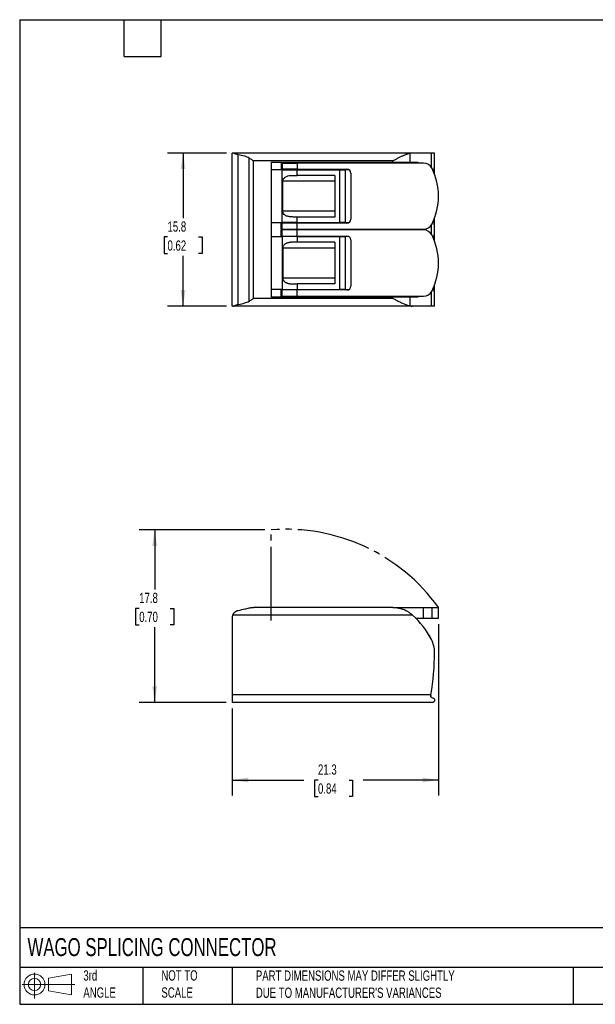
# Model space of a CAD drawing. Header units: millimetres. Extents: x 3 to 137, y 3 to 105.
# Tile 1 of 2: x 3 to 63, y 3 to 105. Entities that reach past the tile are written whole.
import ezdxf

# ---------------------------------------------------------------- set-up
doc = ezdxf.new("R2010")
doc.units = ezdxf.units.MM
doc.header["$LTSCALE"] = 0.5
doc.linetypes.add('SLD-Center', pattern=[19.05, 15.24, -1.27, 1.27, -1.27])
doc.linetypes.add('SLD-Solid', pattern=[0])
doc.layers.add('CENTER', color=40, linetype='SLD-Center')
doc.layers.add('SLD-DEFPOINTS', color=7, linetype='Continuous')
doc.layers.add('DIMENSIONS', color=140, linetype='SLD-Solid', lineweight=25)
doc.layers.add('TEXT', color=140, linetype='SLD-Solid', lineweight=25)
doc.styles.add('SLDTEXTSTYLE0', font='TXT', dxfattribs={"width": 0.7})
doc.dimstyles.new('SLDDIMSTYLE0', dxfattribs={"dimtxt": 1.079004, "dimasz": 1.651, "dimexe": 0, "dimexo": 0.0625, "dimgap": 0.269751, "dimtad": 0, "dimtih": 1, "dimtoh": 1, "dimrnd": 1e-09, "dimzin": 12, "dimdsep": 46, "dimtxsty": 'SLDTEXTSTYLE0', "dimsah": 1, "dimcen": 0.09, "dimadec": 0, "dimazin": 3, "dimtfac": 1, "dimtofl": 0, "dimtmove": 0, "dimatfit": 3, "dimfxl": 0, "dimfrac": 2, "dimtolj": 1, "dimtzin": 12, "dimarcsym": 0})

# ---------------------------------------------------------------- blocks, each defined once
blk = doc.blocks.new('Block11')
at = {"color": 7, "linetype": 'SLD-Solid', "lineweight": 18}
for p, q in [((1.29, 2.66), (1.29, 0)), ((2.74, 2.08), (5.09, 2.52)), ((2.74, 0.8), (2.74, 2.08)), ((5.09, 2.52), (5.09, 0.37)), ((0, 1.44), (5.44, 1.44)), ((2.74, 0.8), (5.09, 0.37))]:
    blk.add_line(p, q, dxfattribs=at)
for radius in [1.08, 0.643]:
    blk.add_circle((1.29, 1.44), radius, dxfattribs=at)
blk = doc.blocks.new('Block12')
at = {"layer": 'SLD-DEFPOINTS'}
blk.add_blockref('Block11', (0, 0), dxfattribs=at)
blk = doc.blocks.new('_D')
at = {"layer": 'DIMENSIONS'}
for p, q in [((28.49, 52.13), (15.53, 52.13)), ((17.12, 52.13), (17.12, 45.99)), ((15.52, 44.03), (15.15, 44.03)), ((15.15, 44.03), (15.15, 42.32)), ((18.72, 44.03), (19.08, 44.03)), ((19.08, 44.03), (19.08, 42.32)), ((15.15, 42.32), (15.52, 42.32)), ((17.12, 34.33), (17.12, 42.08)), ((19.08, 42.32), (18.72, 42.32)), ((24.48, 34.33), (15.53, 34.33))]:
    blk.add_line(p, q, dxfattribs=at)
for points in [[(17.12, 52.13), (16.86, 50.48), (17.37, 50.48)], [(17.12, 34.33), (17.37, 35.98), (16.86, 35.98)]]:
    blk.add_solid(points, dxfattribs=at)
at = {"layer": 'DIMENSIONS', "char_height": 1.058, "attachment_point": 1, "style": 'SLDTEXTSTYLE0'}
for s, insert in [('17.8', (15.52, 45.64)), ('0.70', (15.52, 43.68))]:
    blk.add_mtext(s, dxfattribs=dict(at, insert=insert))
blk = doc.blocks.new('_D_1')
at = {"layer": 'DIMENSIONS'}
for p, q in [((46.42, 42.39), (46.42, 24.73)), ((25.12, 33.69), (25.12, 24.73)), ((25.12, 26.32), (32.52, 26.32)), ((33.98, 26.32), (33.62, 26.32)), ((33.62, 26.32), (33.62, 24.61)), ((37.18, 26.32), (37.55, 26.32)), ((37.55, 26.32), (37.55, 24.61)), ((46.42, 26.32), (38.65, 26.32)), ((33.62, 24.61), (33.98, 24.61)), ((37.55, 24.61), (37.18, 24.61))]:
    blk.add_line(p, q, dxfattribs=at)
for points in [[(25.12, 26.32), (26.77, 26.07), (26.77, 26.58)], [(46.42, 26.32), (44.77, 26.58), (44.77, 26.07)]]:
    blk.add_solid(points, dxfattribs=at)
at = {"layer": 'DIMENSIONS', "char_height": 1.058, "attachment_point": 1, "style": 'SLDTEXTSTYLE0'}
for s, insert in [('21.3', (33.98, 27.93)), ('0.84', (33.98, 25.97))]:
    blk.add_mtext(s, dxfattribs=dict(at, insert=insert))
blk = doc.blocks.new('_D_3')
at = {"layer": 'DIMENSIONS'}
for p, q in [((24.54, 91.01), (18.45, 91.01)), ((20.04, 91.01), (20.04, 84.31)), ((18.44, 82.36), (18.08, 82.36)), ((18.08, 82.36), (18.08, 80.64)), ((21.64, 82.36), (22.01, 82.36)), ((22.01, 82.36), (22.01, 80.64)), ((18.08, 80.64), (18.44, 80.64)), ((20.04, 75.21), (20.04, 80.4)), ((22.01, 80.64), (21.64, 80.64)), ((24.54, 75.21), (18.45, 75.21))]:
    blk.add_line(p, q, dxfattribs=at)
for points in [[(20.04, 91.01), (19.79, 89.36), (20.3, 89.36)], [(20.04, 75.21), (20.3, 76.87), (19.79, 76.87)]]:
    blk.add_solid(points, dxfattribs=at)
at = {"layer": 'DIMENSIONS', "char_height": 1.058, "attachment_point": 1, "style": 'SLDTEXTSTYLE0'}
for s, insert in [('15.8', (18.44, 83.96)), ('0.62', (18.44, 82))]:
    blk.add_mtext(s, dxfattribs=dict(at, insert=insert))

msp = doc.modelspace()

# ---------------------------------------------------------------- linework, layer by layer
for p, q in [((25.119, 75.214), (25.119, 91.014)), ((25.172, 91.014), (25.119, 91.014)), ((43.744, 91.014), (25.172, 91.014)), ((25.742, 75.385), (25.742, 90.843)), ((26.877, 75.738), (26.877, 90.491)), ((43.484, 90.089), (43.484, 90.982)), ((45.686, 91.014), (43.744, 91.014)), ((46.018, 91.014), (45.686, 91.014)), ((45.686, 89.545), (45.686, 91.014)), ((46.018, 89.669), (46.018, 91.014)), ((46.019, 88.809), (46.019, 90.774)), ((41.719, 90.214), (27.319, 90.214)), ((27.319, 76.014), (27.319, 90.214)), ((29.129, 90.089), (41.719, 90.089)), ((29.129, 90.089), (29.129, 76.139)), ((30.169, 89.984), (30.169, 89.344)), ((30.269, 89.984), (30.169, 89.984)), ((30.269, 89.984), (30.269, 89.344)), ((30.269, 89.984), (31.819, 89.984)), ((31.819, 89.984), (31.819, 89.344)), ((44.858, 89.984), (31.819, 89.984)), ((41.719, 90.089), (41.719, 90.214)), ((41.719, 90.089), (43.484, 90.089)), ((43.484, 90.089), (44.303, 90.089)), ((44.303, 90.089), (44.303, 90.014)), ((44.328, 90.014), (44.303, 90.014)), ((44.303, 89.984), (44.303, 90.014)), ((44.303, 90.014), (44.303, 90.014)), ((44.328, 89.984), (44.328, 90.014)), ((30.269, 89.289), (29.129, 89.289)), ((30.169, 89.344), (30.269, 89.344)), ((31.819, 89.344), (30.269, 89.344)), ((30.269, 89.289), (31.819, 89.289)), ((30.269, 83.839), (30.269, 89.289)), ((31.418, 88.714), (31.819, 88.714)), ((31.819, 89.344), (36.969, 89.344)), ((31.819, 88.714), (31.819, 89.289)), ((31.819, 89.289), (36.219, 89.289)), ((35.719, 88.714), (31.819, 88.714)), ((35.719, 88.714), (35.719, 84.414)), ((36.219, 83.839), (36.219, 89.289)), ((36.219, 89.289), (36.81, 89.289)), ((36.81, 83.839), (36.81, 89.289)), ((37.171, 89.289), (36.81, 89.289)), ((37.369, 88.944), (37.369, 84.184)), ((30.338, 85.014), (30.338, 88.114)), ((35.719, 88.114), (30.338, 88.114)), ((35.719, 85.014), (30.338, 85.014)), ((31.819, 84.414), (31.418, 84.414)), ((31.819, 83.839), (31.819, 84.414)), ((35.719, 84.414), (31.819, 84.414)), ((29.129, 83.839), (30.269, 83.839)), ((30.169, 83.144), (30.169, 83.784)), ((30.169, 83.784), (30.269, 83.784)), ((31.819, 83.839), (30.269, 83.839)), ((30.269, 83.144), (30.269, 83.784)), ((31.819, 83.784), (30.269, 83.784)), ((31.819, 83.839), (36.219, 83.839)), ((36.969, 83.784), (31.819, 83.784)), ((31.819, 83.144), (31.819, 83.784)), ((36.81, 83.839), (36.219, 83.839)), ((36.81, 83.839), (37.171, 83.839)), ((45.686, 82.645), (45.686, 83.583)), ((46.018, 82.769), (46.018, 83.449)), ((46.019, 81.909), (46.019, 84.319)), ((29.129, 82.389), (30.269, 82.389)), ((30.269, 83.144), (30.169, 83.144)), ((30.169, 82.444), (30.169, 83.084)), ((30.169, 83.084), (30.269, 83.084)), ((30.269, 82.444), (30.169, 82.444)), ((30.269, 83.144), (31.819, 83.144)), ((30.269, 82.444), (30.269, 83.084)), ((31.819, 83.084), (30.269, 83.084)), ((30.269, 82.444), (31.819, 82.444)), ((30.269, 82.389), (30.269, 76.939)), ((31.819, 82.389), (30.269, 82.389)), ((31.819, 83.144), (44.858, 83.144)), ((31.819, 82.444), (31.819, 83.084)), ((44.858, 83.084), (31.819, 83.084)), ((31.819, 82.444), (36.969, 82.444)), ((31.819, 82.389), (31.819, 81.814)), ((31.819, 82.389), (36.219, 82.389)), ((36.219, 82.389), (36.81, 82.389)), ((36.219, 76.939), (36.219, 82.389)), ((36.81, 76.939), (36.81, 82.389)), ((37.171, 82.389), (36.81, 82.389)), ((44.303, 83.084), (44.303, 83.144)), ((44.328, 83.084), (44.328, 83.144)), ((31.819, 81.814), (31.418, 81.814)), ((35.719, 81.814), (31.819, 81.814)), ((35.719, 81.814), (35.719, 77.514)), ((37.369, 82.044), (37.369, 77.284)), ((30.338, 81.214), (30.338, 78.114)), ((35.719, 81.214), (30.338, 81.214)), ((35.719, 78.114), (30.338, 78.114)), ((31.418, 77.514), (31.819, 77.514)), ((31.819, 77.514), (31.819, 76.939)), ((35.719, 77.514), (31.819, 77.514)), ((46.019, 75.454), (46.019, 77.419)), ((30.269, 76.939), (29.129, 76.939)), ((30.169, 76.244), (30.169, 76.884)), ((30.169, 76.884), (30.269, 76.884)), ((30.269, 76.244), (30.169, 76.244)), ((30.269, 76.939), (31.819, 76.939)), ((30.269, 76.244), (30.269, 76.884)), ((31.819, 76.884), (30.269, 76.884)), ((30.269, 76.244), (31.819, 76.244)), ((31.819, 76.939), (36.219, 76.939)), ((36.969, 76.884), (31.819, 76.884)), ((31.819, 76.244), (31.819, 76.884)), ((31.819, 76.244), (44.858, 76.244)), ((36.81, 76.939), (36.219, 76.939)), ((36.81, 76.939), (37.171, 76.939)), ((44.303, 76.214), (44.303, 76.244)), ((44.303, 76.214), (44.303, 76.139)), ((44.328, 76.214), (44.303, 76.214)), ((44.303, 76.214), (44.303, 76.214)), ((44.328, 76.214), (44.328, 76.244)), ((45.686, 75.214), (45.686, 76.683)), ((46.018, 75.214), (46.018, 76.549)), ((25.172, 75.214), (25.119, 75.214)), ((43.744, 75.214), (25.172, 75.214)), ((41.719, 76.014), (27.319, 76.014)), ((41.719, 76.139), (29.129, 76.139)), ((41.719, 76.014), (41.719, 76.139)), ((43.484, 76.139), (41.719, 76.139)), ((43.484, 75.246), (43.484, 76.139)), ((44.303, 76.139), (43.484, 76.139)), ((45.686, 75.214), (43.744, 75.214)), ((46.018, 75.214), (45.686, 75.214)), ((41.719, 44.126), (27.319, 44.126)), ((41.719, 44.126), (44.858, 44.126)), ((44.858, 43.026), (44.858, 44.126)), ((44.858, 44.126), (45.756, 44.126)), ((45.756, 43.026), (45.756, 44.126)), ((45.756, 44.126), (46.419, 44.126)), ((46.419, 43.026), (46.419, 44.126)), ((25.119, 43.04), (25.119, 35.126)), ((43.744, 43.326), (25.172, 43.326)), ((44.061, 43.026), (44.858, 43.026)), ((44.858, 43.026), (45.756, 43.026)), ((45.756, 43.026), (46.419, 43.026)), ((45.631, 35.126), (25.119, 35.126)), ((25.119, 35.126), (25.119, 34.326)), ((45.789, 34.326), (25.119, 34.326))]:
    msp.add_line(p, q)
for centre, radius, start, end in [((44.858, 88.984), 1, 26.10388, 90), ((39.919, 86.564), 6.5, 333.89612, 26.10388), ((36.969, 88.944), 0.4, 360, 90), ((36.969, 84.184), 0.4, 270, 0), ((44.858, 84.144), 1, 270, 333.89612), ((36.969, 82.044), 0.4, 360, 90), ((44.858, 82.084), 1, 26.10388, 90), ((39.919, 79.664), 6.5, 333.89612, 26.10388), ((36.969, 77.284), 0.4, 270, 0), ((44.858, 77.244), 1, 270, 333.89612), ((25.919, 43.04), 0.8, 159.01871, 180), ((37.719, 36.641), 9, 27.72241, 47.97126), ((43.118, 39.479), 2.9, 359.75518, 27.72241), ((20.269, 39.576), 25.75, 350.04844, 359.75519)]:
    msp.add_arc(centre, radius, start, end)
for points, knots in [([(25.742, 90.843), (25.715, 90.849), (25.663, 90.859), (25.589, 90.879), (25.52, 90.901), (25.456, 90.924), (25.397, 90.947), (25.342, 90.969), (25.291, 90.987), (25.245, 91.002), (25.204, 91.012), (25.183, 91.013), (25.172, 91.014)], [0, 0, 0, 0, 0.1042343, 0.2055894, 0.3048911, 0.4028136, 0.4999538, 0.5969163, 0.6944007, 0.7932836, 0.894684, 1, 1, 1, 1]), ([(26.877, 90.491), (26.734, 90.579), (26.577, 90.635), (26.196, 90.754), (25.97, 90.803), (25.742, 90.843)], [0, 0, 0, 0, 0.4179246, 0.4179246, 1, 1, 1, 1]), ([(27.319, 90.214), (27.282, 90.237), (27.208, 90.284), (27.097, 90.354), (26.987, 90.423), (26.914, 90.468), (26.877, 90.491)], [0, 0, 0, 0, 0.2499598, 0.4999862, 0.750016, 1, 1, 1, 1]), ([(43.484, 90.982), (43.448, 90.973), (43.377, 90.957), (43.27, 90.925), (43.165, 90.891), (43.061, 90.853), (42.959, 90.813), (42.799, 90.746), (42.578, 90.646), (42.293, 90.508), (42.006, 90.363), (41.815, 90.264), (41.719, 90.214)], [0, 0, 0, 0, 0.0657021, 0.1297988, 0.1916114, 0.251405, 0.30969, 0.3669448, 0.5252498, 0.6834867, 0.8417587, 1, 1, 1, 1]), ([(43.744, 91.014), (43.715, 91.013), (43.658, 91.012), (43.571, 91.001), (43.513, 90.988), (43.484, 90.982)], [0, 0, 0, 0, 0.33592205, 0.66932994, 1, 1, 1, 1]), ([(45.932, 89.013), (45.932, 89.017), (45.933, 89.071), (45.942, 89.169), (45.956, 89.301), (45.974, 89.417), (45.991, 89.516), (46.006, 89.593), (46.017, 89.648), (46.018, 89.662), (46.018, 89.669)], [0, 0, 0, 0, 0.0127624, 0.1561729, 0.2978425, 0.4388996, 0.5800773, 0.7220186, 0.8655849, 1, 1, 1, 1]), ([(30.338, 88.114), (30.338, 88.132), (30.34, 88.167), (30.35, 88.219), (30.365, 88.268), (30.388, 88.32), (30.453, 88.427), (30.611, 88.564), (30.856, 88.657), (31.133, 88.708), (31.318, 88.712), (31.418, 88.714)], [0, 0, 0, 0, 0.0356232, 0.0706556, 0.1055787, 0.14071, 0.188126, 0.3694171, 0.5956026, 0.7827925, 1, 1, 1, 1]), ([(31.418, 84.414), (31.364, 84.415), (31.258, 84.416), (31.103, 84.43), (30.956, 84.453), (30.81, 84.49), (30.674, 84.543), (30.532, 84.63), (30.407, 84.753), (30.349, 84.893), (30.339, 84.98), (30.338, 85.003), (30.338, 85.014)], [0, 0, 0, 0, 0.1157362, 0.2314112, 0.3444743, 0.4488773, 0.5715499, 0.6767898, 0.8249172, 0.9543334, 0.9770602, 1, 1, 1, 1]), ([(46.018, 83.449), (46.018, 83.456), (46.017, 83.47), (46.006, 83.525), (45.991, 83.602), (45.974, 83.701), (45.956, 83.817), (45.941, 83.949), (45.933, 84.051), (45.931, 84.11), (45.931, 84.118)], [0, 0, 0, 0, 0.1326614, 0.274417, 0.4146032, 0.5540595, 0.6934166, 0.8334025, 0.9751433, 1, 1, 1, 1]), ([(45.932, 82.113), (45.932, 82.117), (45.933, 82.171), (45.942, 82.269), (45.956, 82.401), (45.974, 82.517), (45.991, 82.616), (46.006, 82.693), (46.017, 82.748), (46.018, 82.762), (46.018, 82.769)], [0, 0, 0, 0, 0.0127624, 0.1561729, 0.2978425, 0.4388996, 0.5800773, 0.7220186, 0.8655849, 1, 1, 1, 1]), ([(31.418, 81.814), (31.38, 81.814), (31.3, 81.813), (31.178, 81.806), (31.05, 81.791), (30.921, 81.767), (30.794, 81.732), (30.675, 81.683), (30.567, 81.62), (30.474, 81.542), (30.401, 81.448), (30.348, 81.338), (30.341, 81.255), (30.338, 81.214)], [0, 0, 0, 0, 0.08217822, 0.17265702, 0.26879699, 0.36804673, 0.46798521, 0.56639002, 0.66135109, 0.75146365, 0.83623386, 0.9180662, 1, 1, 1, 1]), ([(30.338, 78.114), (30.339, 78.094), (30.34, 78.053), (30.354, 77.994), (30.374, 77.939), (30.4, 77.888), (30.431, 77.841), (30.467, 77.798), (30.506, 77.76), (30.548, 77.725), (30.592, 77.695), (30.638, 77.667), (30.687, 77.642), (30.738, 77.619), (30.791, 77.599), (30.846, 77.582), (30.902, 77.567), (30.959, 77.554), (31.017, 77.543), (31.075, 77.535), (31.134, 77.528), (31.192, 77.522), (31.25, 77.518), (31.307, 77.516), (31.362, 77.514), (31.399, 77.514), (31.418, 77.514)], [0, 0, 0, 0, 0.04087595, 0.08102026, 0.12095032, 0.16096959, 0.20118898, 0.24155818, 0.28189825, 0.32193029, 0.3619024, 0.40275863, 0.44444113, 0.48684668, 0.52985693, 0.57334114, 0.61715841, 0.6611594, 0.70518778, 0.74908138, 0.79267315, 0.83579187, 0.87826285, 0.91990839, 0.96054825, 1, 1, 1, 1]), ([(46.018, 76.549), (46.018, 76.556), (46.017, 76.57), (46.006, 76.625), (45.991, 76.702), (45.974, 76.801), (45.956, 76.917), (45.941, 77.049), (45.933, 77.151), (45.931, 77.21), (45.931, 77.218)], [0, 0, 0, 0, 0.1326614, 0.274417, 0.4146032, 0.5540595, 0.6934166, 0.8334025, 0.9751433, 1, 1, 1, 1]), ([(25.172, 75.214), (25.182, 75.215), (25.201, 75.216), (25.238, 75.224), (25.279, 75.237), (25.323, 75.253), (25.371, 75.271), (25.423, 75.291), (25.479, 75.312), (25.538, 75.333), (25.602, 75.352), (25.67, 75.371), (25.718, 75.38), (25.742, 75.385)], [0, 0, 0, 0, 0.0960336, 0.1886204, 0.2788655, 0.3676809, 0.4558037, 0.5438307, 0.6322671, 0.7215799, 0.8122528, 0.9048382, 1, 1, 1, 1]), ([(25.742, 75.385), (25.998, 75.43), (26.226, 75.484), (26.577, 75.593), (26.734, 75.649), (26.877, 75.738)], [0, 0, 0, 0, 0.5469343, 0.5469343, 1, 1, 1, 1]), ([(26.877, 75.738), (26.914, 75.76), (26.987, 75.805), (27.097, 75.874), (27.208, 75.944), (27.282, 75.991), (27.319, 76.014)], [0, 0, 0, 0, 0.249984, 0.5000138, 0.7500402, 1, 1, 1, 1]), ([(41.719, 76.014), (41.778, 75.984), (41.896, 75.922), (42.073, 75.831), (42.25, 75.742), (42.426, 75.655), (42.601, 75.572), (42.775, 75.493), (42.948, 75.419), (43.123, 75.351), (43.271, 75.302), (43.392, 75.268), (43.453, 75.254), (43.484, 75.246)], [0, 0, 0, 0, 0.0975482, 0.195127, 0.2927067, 0.3902722, 0.4878305, 0.5854192, 0.6833169, 0.7834214, 0.8877482, 0.9429255, 1, 1, 1, 1]), ([(43.484, 75.246), (43.523, 75.238), (43.61, 75.219), (43.696, 75.216), (43.744, 75.214)], [0, 0, 0, 0, 0.44570376, 1, 1, 1, 1]), ([(25.172, 43.326), (25.182, 43.35), (25.201, 43.397), (25.238, 43.462), (25.279, 43.521), (25.323, 43.576), (25.371, 43.625), (25.423, 43.669), (25.479, 43.709), (25.538, 43.745), (25.602, 43.775), (25.67, 43.802), (25.718, 43.814), (25.742, 43.82)], [0, 0, 0, 0, 0.0960336, 0.1886204, 0.2788655, 0.3676809, 0.4558037, 0.5438307, 0.6322671, 0.7215799, 0.8122528, 0.9048382, 1, 1, 1, 1]), ([(25.742, 43.82), (25.998, 43.878), (26.226, 43.93), (26.577, 44.009), (26.734, 44.044), (26.877, 44.077)], [0, 0, 0, 0, 0.5469343, 0.5469343, 1, 1, 1, 1]), ([(26.877, 44.077), (26.914, 44.085), (26.987, 44.1), (27.097, 44.115), (27.208, 44.124), (27.282, 44.126), (27.319, 44.126)], [0, 0, 0, 0, 0.249984, 0.5000138, 0.7500402, 1, 1, 1, 1]), ([(41.719, 44.126), (41.778, 44.125), (41.896, 44.123), (42.073, 44.107), (42.25, 44.081), (42.426, 44.044), (42.601, 43.996), (42.775, 43.936), (42.948, 43.865), (43.123, 43.78), (43.271, 43.695), (43.392, 43.617), (43.453, 43.574), (43.484, 43.552)], [0, 0, 0, 0, 0.0975482, 0.195127, 0.2927067, 0.3902722, 0.4878305, 0.5854192, 0.6833169, 0.7834214, 0.8877482, 0.9429255, 1, 1, 1, 1]), ([(43.484, 43.552), (43.523, 43.519), (43.61, 43.446), (43.696, 43.369), (43.744, 43.326)], [0, 0, 0, 0, 0.44570376, 1, 1, 1, 1]), ([(44.418, 42.651), (44.418, 42.651), (44.419, 42.649), (44.43, 42.638), (44.446, 42.619), (44.467, 42.596), (44.489, 42.571), (44.523, 42.532), (44.585, 42.46), (44.642, 42.391), (44.675, 42.351)], [0, 0, 0, 0, 0.0873606, 0.1753579, 0.2668391, 0.3647026, 0.4348983, 0.5098935, 0.7202093, 1, 1, 1, 1]), ([(45.418, 41.301), (45.428, 41.284), (45.447, 41.253), (45.473, 41.21), (45.51, 41.147), (45.559, 41.061), (45.586, 41.012), (45.592, 41.002), (45.592, 41.001), (45.592, 41.001)], [0, 0, 0, 0, 0.1167025, 0.2171462, 0.3039226, 0.573138, 0.8929218, 0.9462367, 1, 1, 1, 1]), ([(45.731, 34.837), (45.717, 34.844), (45.692, 34.857), (45.663, 34.886), (45.642, 34.916), (45.627, 34.948), (45.618, 34.982), (45.614, 35.018), (45.617, 35.042), (45.618, 35.053)], [0, 0, 0, 0, 0.1711081, 0.3224077, 0.4627739, 0.5976165, 0.7312931, 0.8650462, 1, 1, 1, 1]), ([(45.886, 34.765), (45.899, 34.757), (45.926, 34.743), (45.959, 34.713), (45.985, 34.679), (46.003, 34.643), (46.015, 34.605), (46.019, 34.567), (46.018, 34.53), (46.011, 34.495), (45.999, 34.461), (45.982, 34.431), (45.961, 34.403), (45.937, 34.379), (45.91, 34.36), (45.881, 34.345), (45.85, 34.334), (45.819, 34.327), (45.799, 34.327), (45.789, 34.326)], [0, 0, 0, 0, 0.0484648, 0.09654308, 0.14488792, 0.19408473, 0.24463679, 0.29696058, 0.35138885, 0.40817887, 0.46752298, 0.52955954, 0.59429208, 0.66099507, 0.72896651, 0.79753994, 0.86603307, 0.93375295, 1, 1, 1, 1])]:
    msp.add_open_spline(points, degree=3, knots=knots)
for points in [[(45.631, 35.126), (45.629, 35.114), (45.625, 35.09), (45.621, 35.066), (45.618, 35.053)], [(45.731, 34.837), (45.784, 34.812), (45.835, 34.788), (45.886, 34.765)]]:
    msp.add_open_spline(points, degree=3)
at = {"layer": 'CENTER', "linetype": 'SLD-Center'}
msp.add_line((29.129, 42.776), (29.129, 52.126), dxfattribs=at)
msp.add_arc((30.696, 32.83), 19.36, 35.69702, 94.64347, dxfattribs=at)
at = {"layer": 'TEXT'}
for p, q in [((3.175, 104.775), (136.525, 104.775)), ((3.175, 104.775), (3.175, 3.175)), ((13.97, 100.965), (13.97, 104.775)), ((17.78, 100.965), (17.78, 104.775)), ((13.97, 100.965), (17.78, 100.965)), ((136.525, 11.063), (3.175, 11.063)), ((136.525, 6.985), (3.175, 6.985)), ((15.875, 6.985), (15.875, 3.175)), ((25.106, 6.985), (25.106, 3.175)), ((60.323, 6.985), (60.323, 3.175)), ((3.175, 3.175), (136.525, 3.175))]:
    msp.add_line(p, q, dxfattribs=at)

# ---------------------------------------------------------------- block references
at = {"layer": 'SLD-DEFPOINTS'}
msp.add_blockref('Block12', (3.419, 3.777), dxfattribs=at)

# ---------------------------------------------------------------- texts
at = {"layer": 'TEXT', "attachment_point": 1, "style": 'SLDTEXTSTYLE0'}
for s, insert, char_height in [('WAGO SPLICING CONNECTOR', (3.983, 10.005), 1.85208), ('3rd^JANGLE', (9.748, 6.684), 1.0583), ('NOT TO^JSCALE', (17.808, 6.684), 1.05833), ("PART DIMENSIONS MAY DIFFER SLIGHTLY ^JDUE TO MANUFACTURER'S VARIANCES", (27.56, 6.665), 1.05833)]:
    msp.add_mtext(s, dxfattribs=dict(at, insert=insert, char_height=char_height))

# ---------------------------------------------------------------- dimensions: what is measured, and where the dimension line sits
at = {"layer": 'DIMENSIONS'}
for base, p1, p2, picture, middle in [((20.042, 91.014), (25.172, 75.214), (25.172, 91.014), '_D_3', (20.042, 82.356)), ((17.119, 34.326), (29.129, 52.126), (25.119, 34.326), '_D', (17.119, 44.034))]:
    dim = msp.add_linear_dim(base=base, p1=p1, p2=p2, angle=90, dimstyle='SLDDIMSTYLE0', dxfattribs=at)
    dim.commit()
    dim.dimension.update_dxf_attribs({"geometry": picture, "text_midpoint": middle, "dimtype": 160})
dim = msp.add_linear_dim(base=(46.419, 26.321), p1=(25.119, 34.326), p2=(46.419, 43.026), dimstyle='SLDDIMSTYLE0', dxfattribs=at)
dim.commit()
dim.dimension.update_dxf_attribs({"geometry": '_D_1', "text_midpoint": (35.582, 26.321), "dimtype": 160})

doc.saveas('drawing.dxf')
